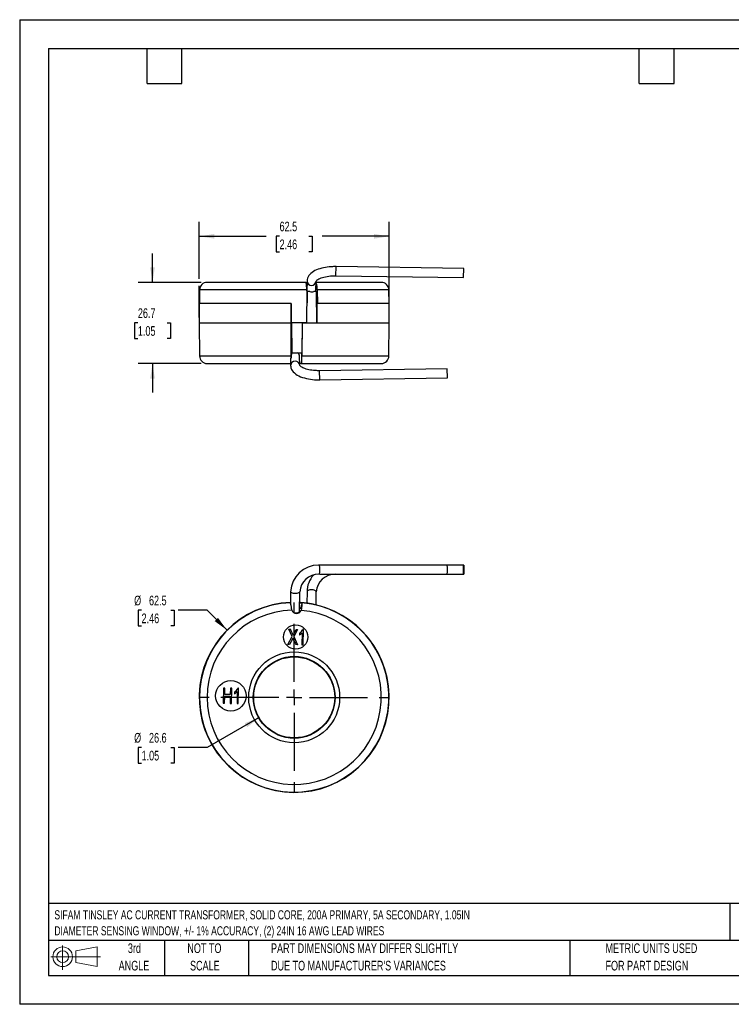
# Model space of a CAD drawing. Header units: millimetres. Extents: x 0 to 419, y 0 to 324.
# Tile 1 of 2: x 0 to 234, y 0 to 324. Entities that reach past the tile are written whole.
import ezdxf

# ---------------------------------------------------------------- set-up
doc = ezdxf.new("R2010")
doc.units = ezdxf.units.MM
doc.header["$LTSCALE"] = 1.5
doc.linetypes.add('CENTERX2', pattern=[20.32, 12.7, -2.54, 2.54, -2.54])
doc.layers.add('CENTER', color=40, linetype='CENTERX2')
doc.layers.add('SLD-DEFPOINTS', color=7, linetype='Continuous')
doc.layers.add('DIMENSIONS', color=140, linetype='Continuous', lineweight=25)
doc.layers.add('TEXT', color=140, linetype='Continuous', lineweight=25)
doc.styles.add('SLDTEXTSTYLE0', font='TXT', dxfattribs={"width": 0.7})
doc.dimstyles.new('SLDDIMSTYLE0', dxfattribs={"dimtxt": 3.237012, "dimasz": 4.953, "dimexe": 0, "dimexo": 0.0625, "dimgap": 0.809253, "dimtad": 0, "dimtih": 1, "dimtoh": 1, "dimrnd": 1e-09, "dimzin": 12, "dimdsep": 46, "dimtxsty": 'SLDTEXTSTYLE0', "dimsah": 1, "dimcen": 0, "dimadec": 0, "dimazin": 3, "dimtfac": 1, "dimtofl": 0, "dimtmove": 0, "dimatfit": 3, "dimfxl": 0, "dimfrac": 2, "dimtolj": 1, "dimtzin": 12, "dimarcsym": 0})
doc.dimstyles.new('SLDDIMSTYLE1', dxfattribs={"dimtxt": 3.237012, "dimasz": 4.953, "dimexe": 0, "dimexo": 0.0625, "dimgap": 0.809253, "dimtad": 0, "dimtih": 1, "dimtoh": 1, "dimrnd": 1e-09, "dimzin": 12, "dimdsep": 46, "dimtxsty": 'SLDTEXTSTYLE0', "dimsah": 1, "dimcen": 0.09, "dimadec": 0, "dimazin": 3, "dimtfac": 1, "dimtmove": 0, "dimatfit": 0, "dimfxl": 0, "dimfrac": 2, "dimtolj": 1, "dimtzin": 12, "dimarcsym": 0})
doc.dimstyles.new('SLDDIMSTYLE2', dxfattribs={"dimtxt": 3.237012, "dimasz": 4.953, "dimexe": 0, "dimexo": 0.0625, "dimgap": 0.809253, "dimtad": 0, "dimtih": 1, "dimtoh": 1, "dimrnd": 1e-09, "dimzin": 12, "dimdsep": 46, "dimtxsty": 'SLDTEXTSTYLE0', "dimsah": 1, "dimcen": 0.09, "dimadec": 0, "dimazin": 3, "dimtfac": 1, "dimtofl": 0, "dimtmove": 0, "dimatfit": 3, "dimfxl": 0, "dimfrac": 2, "dimtolj": 1, "dimtzin": 12, "dimarcsym": 0})

# ---------------------------------------------------------------- blocks, each defined once
blk = doc.blocks.new('Block11')
at = {"color": 7, "linetype": 'Continuous', "lineweight": 18}
for p, q in [((3.88, 7.97), (3.88, 0)), ((8.22, 6.25), (15.26, 7.55)), ((15.26, 7.55), (15.26, 1.1)), ((0, 4.32), (16.31, 4.32)), ((8.22, 2.39), (8.22, 6.25)), ((8.22, 2.39), (15.26, 1.1))]:
    blk.add_line(p, q, dxfattribs=at)
for radius in [3.23, 1.93]:
    blk.add_circle((3.88, 4.32), radius, dxfattribs=at)
blk = doc.blocks.new('Block12')
at = {"layer": 'SLD-DEFPOINTS'}
blk.add_blockref('Block11', (0, 0), dxfattribs=at)
blk = doc.blocks.new('SW_NOTE_0')
at = {"layer": 'TEXT', "color": 0, "linetype": 'CENTERX2', "lineweight": 18, "char_height": 3, "attachment_point": 1, "style": 'SLDTEXTSTYLE0'}
for s, insert in [('SIFAM TINSLEY AC CURRENT TRANSFORMER, SOLID CORE, 200A PRIMARY, 5A SECONDARY, 1.05IN', (0, 3.87)), ('DIAMETER SENSING WINDOW, +/- 1% ACCURACY, (2) 24IN 16 AWG LEAD WIRES', (0, -1.38))]:
    blk.add_mtext(s, dxfattribs=dict(at, insert=insert))
blk = doc.blocks.new('SW_NOTE_0_3')
at = {"layer": 'TEXT', "color": 0, "linetype": 'CENTERX2', "lineweight": 18, "char_height": 3.175, "attachment_point": 1, "style": 'SLDTEXTSTYLE0'}
for s, insert in [('PART DIMENSIONS MAY DIFFER SLIGHTLY', (0, 4.09)), ("DUE TO MANUFACTURER'S VARIANCES", (0, -1.64))]:
    blk.add_mtext(s, dxfattribs=dict(at, insert=insert))
blk = doc.blocks.new('SW_NOTE_0_4')
at = {"layer": 'TEXT', "color": 0, "linetype": 'CENTERX2', "lineweight": 18, "char_height": 3.175, "attachment_point": 2, "style": 'SLDTEXTSTYLE0'}
for s, insert in [('NOT TO', (7.89, 4.09)), ('SCALE', (8.03, -1.64))]:
    blk.add_mtext(s, dxfattribs=dict(at, insert=insert))
blk = doc.blocks.new('SW_NOTE_0_5')
at = {"layer": 'TEXT', "color": 0, "linetype": 'CENTERX2', "lineweight": 18, "char_height": 3.175, "attachment_point": 2, "style": 'SLDTEXTSTYLE0'}
for s, insert in [('3rd', (3.47, 4.09)), ('ANGLE', (3.33, -1.64))]:
    blk.add_mtext(s, dxfattribs=dict(at, insert=insert))
blk = doc.blocks.new('SW_NOTE_0_6')
at = {"layer": 'TEXT', "color": 0, "linetype": 'CENTERX2', "lineweight": 18, "char_height": 3.175, "attachment_point": 1, "style": 'SLDTEXTSTYLE0'}
for s, insert in [('METRIC UNITS USED', (0, 4.09)), ('FOR PART DESIGN', (0, -1.64))]:
    blk.add_mtext(s, dxfattribs=dict(at, insert=insert))
blk = doc.blocks.new('_D')
at = {"layer": 'DIMENSIONS'}
for p, q in [((40.1, 129.59), (39.02, 129.59)), ((39.02, 129.59), (39.02, 124.44)), ((49.72, 129.59), (50.81, 129.59)), ((50.81, 129.59), (50.81, 124.44)), ((61.69, 129.59), (52.17, 129.59)), ((68.22, 123.06), (61.69, 129.59)), ((39.02, 124.44), (40.1, 124.44)), ((50.81, 124.44), (49.72, 124.44))]:
    blk.add_line(p, q, dxfattribs=at)
blk.add_solid([(68.22, 123.06), (65.25, 127.1), (64.18, 126.02)], dxfattribs=at)
at = {"layer": 'DIMENSIONS', "char_height": 3.175, "attachment_point": 1, "style": 'SLDTEXTSTYLE0'}
for s, insert in [('%%c', (37.66, 134.4)), ('62.5', (42.55, 134.4)), ('2.46', (40.1, 128.53))]:
    blk.add_mtext(s, dxfattribs=dict(at, insert=insert))
blk = doc.blocks.new('_D_1')
at = {"layer": 'DIMENSIONS'}
for p, q in [((78.78, 94.3), (61.69, 84.44)), ((40.1, 84.44), (39.02, 84.44)), ((39.02, 84.44), (39.02, 79.29)), ((49.72, 84.44), (50.81, 84.44)), ((50.81, 84.44), (50.81, 79.29)), ((61.69, 84.44), (52.17, 84.44)), ((39.02, 79.29), (40.1, 79.29)), ((50.81, 79.29), (49.72, 79.29))]:
    blk.add_line(p, q, dxfattribs=at)
blk.add_solid([(78.78, 94.3), (74.11, 92.49), (74.87, 91.17)], dxfattribs=at)
at = {"layer": 'DIMENSIONS', "char_height": 3.175, "attachment_point": 1, "style": 'SLDTEXTSTYLE0'}
for s, insert in [('%%c', (37.66, 89.26)), ('26.6', (42.55, 89.26)), ('1.05', (40.1, 83.39))]:
    blk.add_mtext(s, dxfattribs=dict(at, insert=insert))
blk = doc.blocks.new('SW_CENTERMARKSYMBOL_0')
at = {"layer": 'CENTER', "color": 0}
for p, q in [((0, 5.08), (0, 31.2)), ((-5.08, 0), (-31.2, 0)), ((0, 0), (-2.54, 0)), ((0, 0), (0, 2.54)), ((0, 0), (0, -2.54)), ((0, 0), (2.54, 0)), ((5.08, 0), (31.2, 0)), ((0, -5.08), (0, -31.2))]:
    blk.add_line(p, q, dxfattribs=at)
blk = doc.blocks.new('_D_2')
at = {"layer": 'DIMENSIONS'}
for p, q in [((43.7, 237.46), (43.7, 246.99)), ((59.75, 237.46), (38.93, 237.46)), ((38.89, 224.11), (37.8, 224.11)), ((37.8, 224.11), (37.8, 218.97)), ((48.51, 224.11), (49.59, 224.11)), ((49.59, 224.11), (49.59, 218.97)), ((37.8, 218.97), (38.89, 218.97)), ((49.59, 218.97), (48.51, 218.97)), ((59.75, 210.76), (38.93, 210.76)), ((43.7, 210.76), (43.7, 201.24))]:
    blk.add_line(p, q, dxfattribs=at)
for points in [[(43.7, 237.46), (44.46, 242.41), (42.94, 242.41)], [(43.7, 210.76), (42.94, 205.81), (44.46, 205.81)]]:
    blk.add_solid(points, dxfattribs=at)
at = {"layer": 'DIMENSIONS', "char_height": 3.175, "attachment_point": 1, "style": 'SLDTEXTSTYLE0'}
for s, insert in [('26.7', (38.89, 228.93)), ('1.05', (38.89, 223.06))]:
    blk.add_mtext(s, dxfattribs=dict(at, insert=insert))
blk = doc.blocks.new('_D_3')
at = {"layer": 'DIMENSIONS'}
for p, q in [((59.06, 238.6), (59.06, 257.36)), ((121.56, 225.92), (121.56, 257.36)), ((59.06, 252.6), (81.12, 252.6)), ((85.5, 252.6), (84.42, 252.6)), ((84.42, 252.6), (84.42, 247.45)), ((95.12, 252.6), (96.21, 252.6)), ((96.21, 252.6), (96.21, 247.45)), ((121.56, 252.6), (99.51, 252.6)), ((84.42, 247.45), (85.5, 247.45)), ((96.21, 247.45), (95.12, 247.45)), ((59.06, 225.92), (59.06, 236.32))]:
    blk.add_line(p, q, dxfattribs=at)
for points in [[(59.06, 252.6), (64.02, 251.84), (64.02, 253.36)], [(121.56, 252.6), (116.61, 253.36), (116.61, 251.84)]]:
    blk.add_solid(points, dxfattribs=at)
at = {"layer": 'DIMENSIONS', "char_height": 3.175, "attachment_point": 1, "style": 'SLDTEXTSTYLE0'}
for s, insert in [('62.5', (85.5, 257.42)), ('2.46', (85.5, 251.55))]:
    blk.add_mtext(s, dxfattribs=dict(at, insert=insert))

msp = doc.modelspace()

# ---------------------------------------------------------------- linework, layer by layer
at = {"color": 7, "linetype": 'Continuous'}
for p, q in [((0.004, 323.854), (0.004, 0.004)), ((0.004, 323.854), (419.104, 323.854)), ((419.104, 0.004), (0.004, 0.004))]:
    msp.add_line(p, q, dxfattribs=at)
for p, q in [((104.049, 239.634), (104.093, 242.633)), ((146.089, 242.014), (104.093, 242.633)), ((146.044, 239.014), (146.089, 242.014)), ((94.204, 237.462), (61.664, 237.462)), ((94.204, 237.462), (94.516, 237.462)), ((94.522, 237.895), (94.479, 234.938)), ((97.479, 234.947), (97.522, 237.85)), ((118.969, 237.462), (97.516, 237.462)), ((104.049, 239.634), (146.044, 239.014)), ((59.159, 234.983), (59.12, 230.512)), ((94.43, 234.983), (59.159, 234.983)), ((94.43, 234.983), (94.386, 224.112)), ((94.44, 234.462), (94.423, 230.713)), ((94.576, 234.462), (94.44, 234.462)), ((94.576, 234.462), (94.561, 230.713)), ((95.446, 234.462), (94.576, 234.462)), ((97.686, 234.462), (96.748, 234.462)), ((97.422, 234.572), (97.423, 234.462)), ((97.793, 224.012), (97.686, 234.462)), ((97.906, 234.983), (97.938, 230.512)), ((121.469, 234.983), (97.906, 234.983)), ((121.508, 230.512), (121.469, 234.983)), ((59.064, 230.512), (59.064, 224.012)), ((89.265, 230.512), (59.064, 230.512)), ((89.266, 230.512), (89.265, 224.112)), ((89.265, 224.112), (89.265, 230.512)), ((89.266, 230.512), (89.265, 230.512)), ((94.561, 230.713), (94.412, 230.713)), ((97.793, 230.512), (97.726, 230.512)), ((121.564, 230.512), (97.793, 230.512)), ((97.793, 230.512), (97.793, 224.012)), ((121.564, 224.012), (121.564, 230.512)), ((59.064, 224.012), (59.158, 213.24)), ((89.265, 224.012), (59.064, 224.012)), ((89.265, 224.112), (89.46, 224.112)), ((89.265, 224.012), (89.265, 224.112)), ((89.296, 224.012), (89.265, 224.012)), ((89.324, 213.24), (89.265, 224.012)), ((89.296, 224.112), (89.296, 224.012)), ((89.35, 214.262), (89.296, 224.017)), ((89.531, 214.262), (89.446, 224.112)), ((94.386, 224.112), (89.46, 224.112)), ((89.46, 224.112), (89.545, 214.262)), ((92.926, 224.012), (92.862, 213.24)), ((92.926, 224.062), (92.868, 214.262)), ((94.386, 224.062), (92.926, 224.062)), ((92.926, 224.012), (92.926, 224.062)), ((97.793, 224.012), (92.926, 224.012)), ((94.386, 224.062), (94.386, 224.112)), ((121.564, 224.012), (97.793, 224.012)), ((121.47, 213.24), (121.564, 224.012)), ((89.328, 212.752), (89.384, 213.77)), ((89.35, 214.262), (89.531, 214.262)), ((89.384, 213.77), (89.381, 214.262)), ((89.435, 213.996), (89.384, 213.77)), ((89.531, 214.262), (89.545, 214.262)), ((89.545, 214.262), (92.868, 214.262)), ((92.705, 214.262), (92.687, 210.812)), ((59.158, 213.24), (89.324, 213.24)), ((61.66, 210.762), (89.114, 210.762)), ((89.096, 211.989), (89.123, 210.141)), ((92.123, 210.185), (92.079, 213.142)), ((92.553, 210.762), (92.114, 210.762)), ((92.553, 210.762), (118.949, 210.762)), ((92.862, 213.24), (121.47, 213.24)), ((140.645, 209.021), (98.65, 208.402)), ((98.694, 205.402), (98.65, 208.402)), ((140.689, 206.022), (140.645, 209.021)), ((98.694, 205.402), (140.689, 206.022)), ((98.672, 144.455), (98.345, 144.454)), ((140.667, 144.459), (98.672, 144.459)), ((146.067, 144.459), (140.667, 144.459)), ((98.672, 141.459), (140.667, 141.459)), ((140.667, 141.459), (146.067, 141.459)), ((89.123, 135.718), (89.095, 131.755)), ((92.079, 129.353), (92.123, 135.698)), ((94.522, 135.718), (94.496, 131.933)), ((97.492, 131.379), (97.522, 135.698)), ((92.587, 131.306), (92.504, 130.273)), ((92.504, 130.273), (92.583, 130.18)), ((92.583, 130.18), (92.666, 131.213)), ((92.666, 131.213), (92.587, 131.306)), ((92.926, 132.105), (92.862, 132.016)), ((89.639, 120.943), (88.52, 123.366)), ((88.52, 123.366), (89.065, 123.352)), ((91.436, 123.293), (90.163, 120.967)), ((90.938, 123.306), (91.436, 123.293)), ((93.361, 123.266), (93.086, 123.273)), ((93.236, 118.247), (93.361, 123.266)), ((88.237, 118.371), (89.639, 120.943)), ((89.698, 120.079), (88.786, 118.358)), ((90.163, 120.967), (91.406, 118.292)), ((92.056, 122.043), (92.041, 121.45)), ((92.909, 122.168), (92.811, 118.257)), ((88.786, 118.358), (88.237, 118.371)), ((91.406, 118.292), (90.84, 118.307)), ((92.811, 118.257), (93.236, 118.247)), ((67.01, 104.012), (66.931, 99.013)), ((67.478, 104.005), (67.01, 104.012)), ((67.445, 101.952), (67.478, 104.005)), ((69.31, 103.976), (69.277, 101.923)), ((69.777, 103.968), (69.31, 103.976)), ((69.698, 98.969), (69.777, 103.968)), ((72.01, 103.954), (71.73, 103.958)), ((71.931, 98.934), (72.01, 103.954)), ((67.398, 99.005), (67.436, 101.361)), ((67.436, 101.361), (69.268, 101.332)), ((69.277, 101.923), (67.445, 101.952)), ((69.268, 101.332), (69.231, 98.976)), ((70.691, 102.719), (70.682, 102.126)), ((71.56, 102.852), (71.498, 98.941)), ((66.931, 99.013), (67.398, 99.005)), ((69.231, 98.976), (69.698, 98.969)), ((71.498, 98.941), (71.931, 98.934))]:
    msp.add_line(p, q)
at = {"flags": 128}
for points in [[(104.093, 242.633), (103.252, 242.628), (102.912, 242.616), (102.353, 242.584), (101.781, 242.535), (101.181, 242.463), (100.57, 242.37), (99.96, 242.253), (99.358, 242.112), (98.771, 241.947), (98.205, 241.758), (97.662, 241.545), (97.148, 241.306), (96.666, 241.04), (96.218, 240.746), (95.811, 240.424), (95.451, 240.073), (95.144, 239.697), (94.894, 239.299), (94.706, 238.88), (94.582, 238.443), (94.525, 237.991), (94.528, 237.895)], [(94.178, 237.411), (94.169, 237.433), (94.171, 237.449), (94.182, 237.458), (94.204, 237.462)], [(97.522, 237.846), (97.525, 237.852), (97.55, 237.902), (97.614, 237.991), (97.726, 238.11), (97.892, 238.253), (98.117, 238.41), (98.4, 238.576), (98.741, 238.742), (99.137, 238.905), (99.584, 239.058), (100.075, 239.199), (100.604, 239.322), (101.162, 239.427), (101.734, 239.51), (102.295, 239.57), (102.795, 239.607), (103.192, 239.625), (103.654, 239.635), (104.049, 239.634)], [(94.566, 234.462), (94.497, 234.71), (94.479, 234.938)], [(89.769, 214.262), (89.708, 214.224), (89.435, 213.996)], [(92.687, 210.812), (92.641, 210.774), (92.553, 210.762)], [(89.129, 210.141), (89.151, 209.774), (89.257, 209.305), (89.444, 208.837), (89.683, 208.426), (89.991, 208.03), (90.366, 207.652), (90.805, 207.3), (91.297, 206.977), (91.834, 206.687), (92.407, 206.43), (93.014, 206.204), (93.65, 206.007), (94.31, 205.838), (94.988, 205.698), (95.675, 205.587), (96.352, 205.504), (97.02, 205.447), (97.504, 205.419), (97.994, 205.404), (98.694, 205.402)], [(98.65, 208.402), (97.923, 208.406), (97.63, 208.417), (97.149, 208.445), (96.662, 208.488), (96.156, 208.549), (95.649, 208.628), (95.153, 208.724), (94.677, 208.837), (94.229, 208.963), (93.816, 209.102), (93.443, 209.249), (93.114, 209.401), (92.833, 209.554), (92.601, 209.703), (92.419, 209.842), (92.285, 209.966), (92.195, 210.069), (92.145, 210.144), (92.125, 210.186), (92.123, 210.191)], [(146.057, 141.6), (146.053, 141.791), (146.049, 142.05), (146.046, 142.362), (146.045, 142.708), (146.044, 143.07), (146.045, 143.424), (146.048, 143.752), (146.051, 144.034), (146.055, 144.253), (146.06, 144.397), (146.065, 144.458), (146.071, 144.431), (146.076, 144.319), (146.08, 144.128), (146.084, 143.869), (146.087, 143.557), (146.088, 143.21), (146.089, 142.849), (146.088, 142.494), (146.085, 142.166), (146.082, 141.885), (146.078, 141.665), (146.073, 141.521), (146.068, 141.461), (146.062, 141.487), (146.057, 141.6)], [(97.522, 135.708), (97.474, 135.86), (97.341, 136.002), (97.131, 136.128), (96.858, 136.229), (96.535, 136.3), (96.183, 136.337), (95.821, 136.337), (95.472, 136.3), (95.154, 136.229), (94.886, 136.128), (94.685, 136.002), (94.561, 135.86), (94.522, 135.718)], [(92.123, 135.708), (92.084, 135.556), (91.96, 135.414), (91.759, 135.288), (91.491, 135.187), (91.173, 135.116), (90.823, 135.079), (90.462, 135.079), (90.11, 135.116), (89.787, 135.187), (89.513, 135.288), (89.304, 135.414), (89.171, 135.556), (89.123, 135.708), (89.123, 135.719)], [(89.363, 131.186), (89.158, 131.506), (89.103, 131.755)], [(92.583, 130.18), (92.176, 130.209), (92.085, 130.215)], [(92.926, 132.105), (92.544, 132.135), (92.098, 132.163)], [(92.098, 132.077), (92.454, 132.055), (92.868, 132.023)], [(92.687, 130.024), (92.641, 129.779), (92.553, 129.533)], [(90.266, 128.745), (90.636, 128.73), (91.003, 128.753), (91.343, 128.814), (91.637, 128.908), (91.866, 129.03), (92.016, 129.173), (92.078, 129.327), (92.079, 129.353)], [(89.923, 121.433), (90.475, 122.47), (90.938, 123.306)], [(89.872, 120.449), (89.757, 120.2), (89.698, 120.079)]]:
    msp.add_lwpolyline(points, dxfattribs=at)
for centre, radius in [((90.799, 120.808), 4), ((90.314, 100.963), 14.953), ((90.314, 100.964), 13.453), ((90.314, 100.964), 13.324), ((69.47, 101.473), 5)]:
    msp.add_circle(centre, radius)
for centre, radius, start, end in [((61.659, 234.962), 2.5, 90, 179.5), ((87.263, 235.466), 7.183, 356.1506, 15.7123), ((96.024, 237.977), 1.504, 183.13001, 355.17536), ((93.467, 235.376), 4.456, 354.94778, 24.78027), ((118.969, 234.962), 2.5, 0.5, 90), ((96.097, 235.686), 1.387, 242.02281, 297.97719), ((96.227, 234.915), 1.251, 338.75606, 352.5277), ((90.735, 213.091), 1.345, 2.17167, 60.53131), ((61.658, 213.262), 2.5, 180.5, 270), ((90.201, 212.085), 1.098, 142.6036, 184.93364), ((90.624, 210.049), 1.504, 5.19609, 176.48967), ((167.445, 213.668), 78.122, 180.31402, 180.67174), ((81.25, 212.858), 11.619, 349.85696, 1.88076), ((118.97, 213.262), 2.5, 270, 359.5), ((98.318, 135.247), 9.207, 89.83147, 177.06439), ((62.698, 142.96), 36.005, 357.61107, 2.38646), ((104.565, 142.959), 36.133, 357.62077, 2.37923), ((98.313, 135.257), 6.2, 88.83084, 175.92547), ((102.886, 135.618), 8.364, 138.48785, 179.31178), ((103.713, 135.257), 6.2, 88.83088, 175.9249), ((90.314, 100.964), 31.25, 92.22964, 76.15406), ((90.314, 100.964), 31.156, 92.23756, 85.30886), ((90.314, 100.964), 28.656, 91.6121, 85.51833), ((-244.743, 119.328), 334.316, 1.84755, 2.03265), ((91.052, 130.207), 1.656, 183.47403, 201.17641), ((91.047, 130.205), 1.65, 201.17765, 335.95278), ((90.314, 100.964), 29.39, 85.72766, 86.54475), ((90.314, 100.964), 30.426, 85.29821, 85.71595), ((90.314, 100.964), 30.34, 85.20071, 85.55456), ((181.633, 123.197), 89.208, 174.32643, 175.61042), ((90.314, 100.964), 31.25, 76.15406, 85.20552), ((58.905, 108.712), 33.526, 22.29958, 25.89259), ((90.644, 124.273), 2.64, 302.34602, 337.72408), ((172.244, 156.387), 89.871, 203.57093, 205.07025), ((90.663, 123.997), 2.896, 298.41202, 320.82642), ((69.28, 104.959), 2.647, 302.21429, 337.7841), ((69.283, 104.712), 2.94, 298.41012, 320.74262)]:
    msp.add_arc(centre, radius, start, end)
msp.add_ellipse((95.937, 232.075), major_axis=(1.395, 3.336), ratio=0.1971868, start_param=5.72176, end_param=5.826201)
at = {"layer": 'TEXT'}
for p, q in [((9.525, 314.325), (409.575, 314.325)), ((9.525, 314.325), (9.525, 9.525)), ((41.91, 302.895), (41.91, 314.325)), ((53.34, 302.895), (53.34, 314.325)), ((203.835, 302.895), (203.835, 314.325)), ((215.265, 302.895), (215.265, 314.325)), ((41.91, 302.895), (53.34, 302.895)), ((203.835, 302.895), (215.265, 302.895)), ((409.575, 33.189), (9.525, 33.189)), ((233.638, 33.189), (233.638, 20.955)), ((409.575, 20.955), (9.525, 20.955)), ((47.625, 20.955), (47.625, 9.525)), ((75.317, 20.955), (75.317, 9.525)), ((180.97, 20.955), (180.97, 9.525)), ((9.525, 9.525), (409.575, 9.525))]:
    msp.add_line(p, q, dxfattribs=at)

# ---------------------------------------------------------------- block references
at = {"layer": 'CENTER'}
msp.add_blockref('SW_CENTERMARKSYMBOL_0', (90.314, 100.964), dxfattribs=at)
at = {"layer": 'SLD-DEFPOINTS'}
msp.add_blockref('Block12', (10.257, 11.331), dxfattribs=at)
at = {"layer": 'TEXT', "linetype": 'CENTERX2', "lineweight": 18}
for name, p in [('SW_NOTE_0', (11.42, 27.064)), ('SW_NOTE_0_5', (34.271, 15.953)), ('SW_NOTE_0_4', (52.886, 15.953)), ('SW_NOTE_0_3', (82.679, 15.953)), ('SW_NOTE_0_6', (192.718, 15.953))]:
    msp.add_blockref(name, p, dxfattribs=at)

# ---------------------------------------------------------------- dimensions: what is measured, and where the dimension line sits
at = {"layer": 'DIMENSIONS'}
dim = msp.add_linear_dim(base=(59.064, 252.6), p1=(121.564, 224.012), p2=(59.064, 224.012), dimstyle='SLDDIMSTYLE2', dxfattribs=at)
dim.commit()
dim.dimension.update_dxf_attribs({"geometry": '_D_3', "text_midpoint": (90.314, 252.6), "dimtype": 160})
dim = msp.add_linear_dim(base=(43.697, 210.762), p1=(61.659, 237.462), p2=(61.658, 210.762), angle=90, dimstyle='SLDDIMSTYLE1', dxfattribs=at)
dim.commit()
dim.dimension.update_dxf_attribs({"geometry": '_D_2', "text_midpoint": (43.697, 224.112), "dimtype": 160})
for p1, p2, picture, middle in [((112.411, 78.867), (68.217, 123.061), '_D', (44.913, 129.587)), ((101.853, 107.626), (78.776, 94.302), '_D_1', (44.913, 84.439))]:
    dim = msp.add_diameter_dim_2p(p1=p1, p2=p2, dimstyle='SLDDIMSTYLE0', dxfattribs=at)
    dim.commit()
    dim.dimension.update_dxf_attribs({"geometry": picture, "text_midpoint": middle, "dimtype": 163})

doc.saveas('drawing.dxf')
